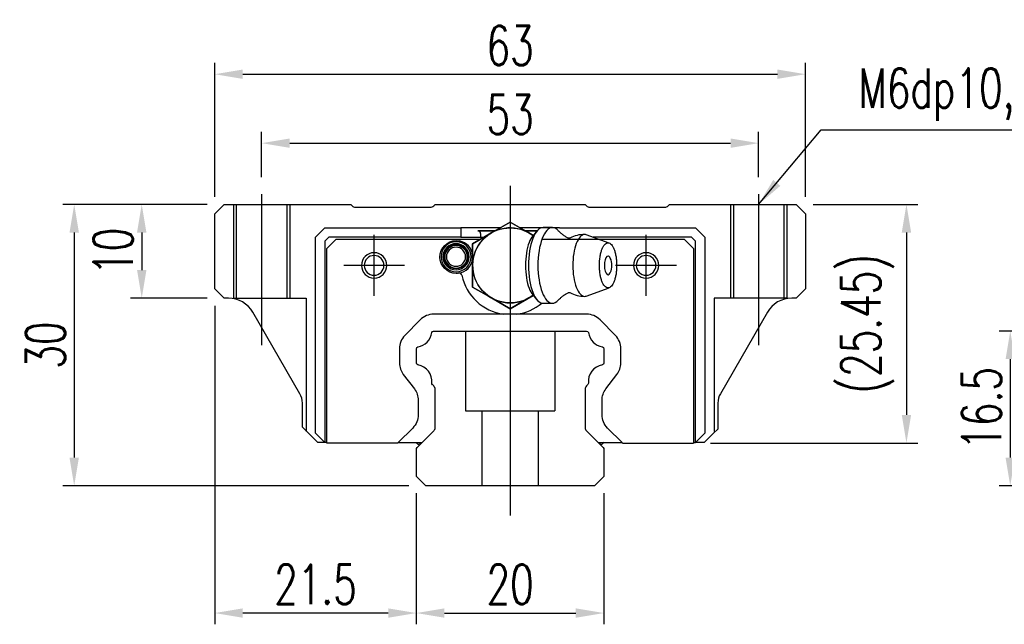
# Model space of a CAD drawing. Header units: millimetres. Extents: x 733 to 1040, y 381 to 501.
# Tile 1 of 51: x 733 to 838, y 390 to 454. Entities that reach past the tile are written whole.
import ezdxf

# ---------------------------------------------------------------- set-up
doc = ezdxf.new("R2010")
doc.units = ezdxf.units.MM
doc.header["$LTSCALE"] = 0.15
doc.layers.get('Defpoints').update_dxf_attribs({"linetype": 'CONTINUOUS'})
doc.layers.add('DIM', color=4, linetype='CONTINUOUS')
doc.styles.add('DIM-7', font='SIMPLEX.shx', dxfattribs={"width": 0.7, "bigfont": 'chineset.shx'})
doc.dimstyles.new('CNS', dxfattribs={"dimtxt": 3.5, "dimasz": 2.5, "dimexe": 1, "dimexo": 1.5, "dimgap": 0.09, "dimtad": 0, "dimdsep": 46, "dimtxsty": 'DIM-7', "dimcen": 0.09, "dimclrd": 1, "dimclre": 1, "dimclrt": 4, "dimadec": 0, "dimazin": 0, "dimtfac": 1, "dimtix": 1, "dimtmove": 2, "dimatfit": 3, "dimfxl": 1, "dimtvp": 0.971429, "dimtolj": 1, "dimarcsym": 0})

# ---------------------------------------------------------------- blocks, each defined once
blk = doc.blocks.new('*D4')
at = {"layer": 'Defpoints', "color": 0, "linetype": 'Continuous', "transparency": 16777216}
for p in [(775.27, 405.64), (795.27, 405.64), (795.27, 391.07)]:
    blk.add_point(p, dxfattribs=at)
at = {"layer": 'DIM', "color": 7, "linetype": 'Continuous', "lineweight": -2, "transparency": 16777216}
for p, q in [((775.27, 403.84), (775.27, 389.87)), ((795.27, 403.84), (795.27, 389.87))]:
    blk.add_line(p, q, dxfattribs=at)
at = {"layer": 'DIM', "color": 0, "linetype": 'Continuous', "lineweight": -2, "transparency": 16777216}
blk.add_line((778.27, 391.07), (792.27, 391.07), dxfattribs=at)
at = {"layer": 'DIM', "color": 0, "linetype": 'Continuous', "transparency": 16777216}
for points in [[(778.27, 391.57), (778.27, 390.57), (775.27, 391.07)], [(792.27, 391.57), (792.27, 390.57), (795.27, 391.07)]]:
    blk.add_solid(points, dxfattribs=at)
at = {"layer": 'DIM', "color": 7, "linetype": 'Continuous', "transparency": 16777216, "insert": (785.27, 394.13), "char_height": 4.2, "attachment_point": 5, "style": 'DIM-7'}
blk.add_mtext('\\A1;20', dxfattribs=at)
blk = doc.blocks.new('*D5')
at = {"layer": 'Defpoints', "color": 0, "linetype": 'Continuous', "transparency": 16777216}
for p in [(753.77, 425.64), (775.27, 405.64), (753.77, 391.07)]:
    blk.add_point(p, dxfattribs=at)
at = {"layer": 'DIM', "color": 7, "linetype": 'Continuous', "lineweight": -2, "transparency": 16777216}
for p, q in [((753.77, 423.84), (753.77, 389.87)), ((775.27, 403.84), (775.27, 389.87))]:
    blk.add_line(p, q, dxfattribs=at)
at = {"layer": 'DIM', "color": 0, "linetype": 'Continuous', "lineweight": -2, "transparency": 16777216}
blk.add_line((772.27, 391.07), (756.77, 391.07), dxfattribs=at)
at = {"layer": 'DIM', "color": 0, "linetype": 'Continuous', "transparency": 16777216}
for points in [[(756.77, 391.57), (756.77, 390.57), (753.77, 391.07)], [(772.27, 391.57), (772.27, 390.57), (775.27, 391.07)]]:
    blk.add_solid(points, dxfattribs=at)
at = {"layer": 'DIM', "color": 7, "linetype": 'Continuous', "transparency": 16777216, "insert": (764.52, 394.13), "char_height": 4.2, "attachment_point": 5, "style": 'DIM-7'}
blk.add_mtext('\\A1;21.5', dxfattribs=at)
blk = doc.blocks.new('*D6')
at = {"layer": 'Defpoints', "color": 0, "linetype": 'Continuous', "transparency": 16777216}
for p in [(811.77, 441.17), (758.77, 435.74), (811.77, 435.74)]:
    blk.add_point(p, dxfattribs=at)
at = {"layer": 'DIM', "color": 7, "linetype": 'Continuous', "lineweight": -2, "transparency": 16777216}
for p, q in [((758.77, 437.54), (758.77, 442.37)), ((811.77, 437.54), (811.77, 442.37))]:
    blk.add_line(p, q, dxfattribs=at)
at = {"layer": 'DIM', "color": 0, "linetype": 'Continuous', "lineweight": -2, "transparency": 16777216}
blk.add_line((761.77, 441.17), (808.77, 441.17), dxfattribs=at)
at = {"layer": 'DIM', "color": 0, "linetype": 'Continuous', "transparency": 16777216}
for points in [[(761.77, 441.67), (761.77, 440.67), (758.77, 441.17)], [(808.77, 441.67), (808.77, 440.67), (811.77, 441.17)]]:
    blk.add_solid(points, dxfattribs=at)
at = {"layer": 'DIM', "color": 7, "linetype": 'Continuous', "transparency": 16777216, "insert": (785.27, 444.23), "char_height": 4.2, "attachment_point": 5, "style": 'DIM-7'}
blk.add_mtext('\\A1;53', dxfattribs=at)
blk = doc.blocks.new('*D7')
at = {"layer": 'Defpoints', "color": 0, "linetype": 'Continuous', "transparency": 16777216}
for p in [(816.77, 448.52), (753.77, 433.64), (816.77, 433.64)]:
    blk.add_point(p, dxfattribs=at)
at = {"layer": 'DIM', "color": 7, "linetype": 'Continuous', "lineweight": -2, "transparency": 16777216}
for p, q in [((753.77, 435.44), (753.77, 449.72)), ((816.77, 435.44), (816.77, 449.72))]:
    blk.add_line(p, q, dxfattribs=at)
at = {"layer": 'DIM', "color": 0, "linetype": 'Continuous', "lineweight": -2, "transparency": 16777216}
blk.add_line((756.77, 448.52), (813.77, 448.52), dxfattribs=at)
at = {"layer": 'DIM', "color": 0, "linetype": 'Continuous', "transparency": 16777216}
for points in [[(756.77, 449.02), (756.77, 448.02), (753.77, 448.52)], [(813.77, 449.02), (813.77, 448.02), (816.77, 448.52)]]:
    blk.add_solid(points, dxfattribs=at)
at = {"layer": 'DIM', "color": 7, "linetype": 'Continuous', "transparency": 16777216, "insert": (785.27, 451.58), "char_height": 4.2, "attachment_point": 5, "style": 'DIM-7'}
blk.add_mtext('\\A1;63', dxfattribs=at)
blk = doc.blocks.new('*D8')
at = {"layer": 'Defpoints', "color": 0, "linetype": 'Continuous', "transparency": 16777216}
for p in [(754.77, 434.64), (745.99, 424.64), (754.77, 424.64)]:
    blk.add_point(p, dxfattribs=at)
at = {"layer": 'DIM', "color": 7, "linetype": 'Continuous', "lineweight": -2, "transparency": 16777216}
for p, q in [((752.97, 434.64), (744.79, 434.64)), ((752.97, 424.64), (744.79, 424.64))]:
    blk.add_line(p, q, dxfattribs=at)
at = {"layer": 'DIM', "color": 0, "linetype": 'Continuous', "lineweight": -2, "transparency": 16777216}
blk.add_line((745.99, 431.64), (745.99, 427.64), dxfattribs=at)
at = {"layer": 'DIM', "color": 0, "linetype": 'Continuous', "transparency": 16777216}
for points in [[(745.49, 431.64), (746.49, 431.64), (745.99, 434.64)], [(745.49, 427.64), (746.49, 427.64), (745.99, 424.64)]]:
    blk.add_solid(points, dxfattribs=at)
at = {"layer": 'DIM', "color": 7, "linetype": 'Continuous', "transparency": 16777216, "insert": (742.93, 429.64), "char_height": 4.2, "attachment_point": 5, "rotation": 90, "style": 'DIM-7'}
blk.add_mtext('\\A1;10', dxfattribs=at)
blk = doc.blocks.new('*D9')
at = {"layer": 'Defpoints', "color": 0, "linetype": 'Continuous', "transparency": 16777216}
for p in [(754.77, 434.64), (738.79, 404.64), (776.27, 404.64)]:
    blk.add_point(p, dxfattribs=at)
at = {"layer": 'DIM', "color": 7, "linetype": 'Continuous', "lineweight": -2, "transparency": 16777216}
for p, q in [((752.97, 434.64), (737.59, 434.64)), ((774.47, 404.64), (737.59, 404.64))]:
    blk.add_line(p, q, dxfattribs=at)
at = {"layer": 'DIM', "color": 0, "linetype": 'Continuous', "lineweight": -2, "transparency": 16777216}
blk.add_line((738.79, 431.64), (738.79, 407.64), dxfattribs=at)
at = {"layer": 'DIM', "color": 0, "linetype": 'Continuous', "transparency": 16777216}
for points in [[(738.29, 431.64), (739.29, 431.64), (738.79, 434.64)], [(738.29, 407.64), (739.29, 407.64), (738.79, 404.64)]]:
    blk.add_solid(points, dxfattribs=at)
at = {"layer": 'DIM', "color": 7, "linetype": 'Continuous', "transparency": 16777216, "insert": (735.73, 419.64), "char_height": 4.2, "attachment_point": 5, "rotation": 90, "style": 'DIM-7'}
blk.add_mtext('\\A1;30', dxfattribs=at)
blk = doc.blocks.new('*D10')
at = {"layer": 'Defpoints', "color": 0, "linetype": 'Continuous', "transparency": 16777216}
for p in [(815.77, 434.64), (804.82, 409.19), (827.53, 409.19)]:
    blk.add_point(p, dxfattribs=at)
at = {"layer": 'DIM', "color": 7, "linetype": 'Continuous', "lineweight": -2, "transparency": 16777216}
for p, q in [((817.57, 434.64), (828.73, 434.64)), ((806.62, 409.19), (828.73, 409.19))]:
    blk.add_line(p, q, dxfattribs=at)
at = {"layer": 'DIM', "color": 0, "linetype": 'Continuous', "lineweight": -2, "transparency": 16777216}
blk.add_line((827.53, 431.64), (827.53, 412.19), dxfattribs=at)
at = {"layer": 'DIM', "color": 0, "linetype": 'Continuous', "transparency": 16777216}
for points in [[(827.03, 431.64), (828.03, 431.64), (827.53, 434.64)], [(827.03, 412.19), (828.03, 412.19), (827.53, 409.19)]]:
    blk.add_solid(points, dxfattribs=at)
at = {"layer": 'DIM', "color": 7, "linetype": 'Continuous', "transparency": 16777216, "insert": (823.37, 421.91), "char_height": 4.2, "attachment_point": 5, "rotation": 90, "style": 'DIM-7'}
blk.add_mtext('\\A1;(25.45)', dxfattribs=at)
blk = doc.blocks.new('*D14')
at = {"layer": 'Defpoints', "color": 0, "linetype": 'Continuous', "transparency": 16777216}
for p in [(850.15, 421.14), (838.6, 404.64), (850.15, 404.64)]:
    blk.add_point(p, dxfattribs=at)
at = {"layer": 'DIM', "color": 7, "linetype": 'Continuous', "lineweight": -2, "transparency": 16777216}
for p, q in [((848.35, 421.14), (837.4, 421.14)), ((848.35, 404.64), (837.4, 404.64))]:
    blk.add_line(p, q, dxfattribs=at)
at = {"layer": 'DIM', "color": 0, "linetype": 'Continuous', "lineweight": -2, "transparency": 16777216}
blk.add_line((838.6, 418.14), (838.6, 407.64), dxfattribs=at)
at = {"layer": 'DIM', "color": 0, "linetype": 'Continuous', "transparency": 16777216}
for points in [[(838.1, 418.14), (839.1, 418.14), (838.6, 421.14)], [(838.1, 407.64), (839.1, 407.64), (838.6, 404.64)]]:
    blk.add_solid(points, dxfattribs=at)
at = {"layer": 'DIM', "color": 7, "linetype": 'Continuous', "transparency": 16777216, "insert": (835.54, 412.89), "char_height": 4.2, "attachment_point": 5, "rotation": 90, "style": 'DIM-7'}
blk.add_mtext('\\A1;16.5', dxfattribs=at)

msp = doc.modelspace()

# ---------------------------------------------------------------- linework, layer by layer
at = {"layer": 'DIM', "color": 7, "linetype": 'Continuous'}
for p, q in [((758.772, 435.738), (758.772, 419.623)), ((785.272, 436.637), (785.272, 401.484)), ((811.772, 435.738), (811.772, 419.623)), ((753.772, 433.636), (754.772, 434.636)), ((753.772, 425.637), (753.772, 433.636)), ((754.772, 434.637), (768.272, 434.637)), ((755.772, 434.637), (755.772, 424.637)), ((756.072, 434.637), (756.072, 424.637)), ((761.472, 434.637), (761.472, 424.637)), ((761.772, 434.637), (761.772, 424.637)), ((768.272, 434.636), (768.426, 434.483)), ((768.779, 434.337), (776.765, 434.337)), ((777.119, 434.483), (777.272, 434.636)), ((777.272, 434.637), (793.272, 434.637)), ((793.272, 434.636), (793.426, 434.483)), ((793.779, 434.337), (801.765, 434.337)), ((802.119, 434.483), (802.272, 434.636)), ((802.272, 434.637), (815.772, 434.637)), ((808.772, 434.637), (808.772, 424.637)), ((809.072, 434.637), (809.072, 424.637)), ((814.472, 434.637), (814.472, 424.637)), ((814.772, 434.637), (814.772, 424.637)), ((815.772, 434.636), (816.772, 433.636)), ((816.772, 433.637), (816.772, 425.636)), ((785.272, 432.755), (783.272, 431.601)), ((783.272, 431.601), (785.272, 432.755)), ((787.272, 431.601), (785.272, 432.755)), ((785.272, 432.755), (787.272, 431.601)), ((764.522, 431.137), (765.522, 432.137)), ((765.522, 432.137), (780.022, 432.137)), ((784.201, 432.137), (780.022, 432.137)), ((780.022, 432.137), (780.022, 431.137)), ((783.272, 431.601), (781.272, 430.446)), ((781.272, 430.446), (783.272, 431.601)), ((781.823, 431.837), (783.681, 431.837)), ((783.638, 431.812), (781.942, 431.812)), ((782.122, 431.537), (782.122, 431.137)), ((790.522, 432.137), (786.344, 432.137)), ((788.619, 432.137), (786.344, 432.137)), ((786.863, 431.837), (788.163, 431.837)), ((788.146, 431.812), (786.906, 431.812)), ((787.272, 431.601), (787.734, 431.334)), ((787.812, 431.289), (787.272, 431.601)), ((788.135, 431.81), (787.679, 431.268)), ((789.781, 432.178), (788.78, 432.178)), ((790.522, 432.137), (805.022, 432.137)), ((805.022, 432.137), (806.022, 431.137)), ((764.522, 410.237), (764.522, 431.137)), ((765.936, 431.137), (765.522, 430.722)), ((765.522, 430.722), (765.522, 409.237)), ((765.722, 429.937), (766.722, 430.937)), ((780.022, 431.137), (765.936, 431.137)), ((766.722, 430.937), (780.022, 430.937)), ((770.772, 424.887), (770.772, 431.387)), ((780.022, 431.137), (782.468, 431.137)), ((780.022, 430.937), (782.022, 430.937)), ((782.022, 430.879), (782.022, 430.937)), ((782.122, 430.937), (782.122, 430.937)), ((788.665, 430.937), (803.822, 430.937)), ((795.842, 430.513), (793.396, 431.404)), ((804.608, 431.137), (794.129, 431.137)), ((799.772, 424.879), (799.772, 431.379)), ((803.822, 430.937), (804.822, 429.937)), ((805.022, 430.722), (804.608, 431.137)), ((805.022, 409.237), (805.022, 430.722)), ((806.022, 431.137), (806.022, 410.237)), ((765.722, 409.187), (765.722, 429.937)), ((781.272, 430.446), (781.272, 428.137)), ((781.272, 428.137), (781.272, 430.446)), ((804.822, 429.937), (804.822, 409.187)), ((774.022, 428.137), (767.522, 428.137)), ((781.272, 428.137), (781.272, 425.827)), ((781.272, 425.827), (781.272, 428.137)), ((803.022, 428.129), (796.522, 428.129)), ((754.772, 424.637), (753.772, 425.637)), ((781.272, 425.827), (783.272, 424.672)), ((783.272, 424.672), (781.272, 425.827)), ((793.396, 424.869), (795.842, 425.76)), ((816.772, 425.637), (815.772, 424.637)), ((755.247, 424.637), (754.772, 424.637)), ((755.772, 424.637), (763.522, 424.637)), ((763.522, 424.637), (763.522, 410.437)), ((783.272, 424.672), (785.272, 423.518)), ((785.272, 423.518), (783.272, 424.672)), ((785.272, 423.518), (787.734, 424.939)), ((787.272, 424.672), (785.272, 423.518)), ((787.272, 424.672), (787.734, 424.939)), ((787.734, 424.939), (787.272, 424.672)), ((787.679, 425.005), (788.135, 424.463)), ((814.772, 424.637), (807.022, 424.637)), ((807.022, 424.637), (807.022, 410.437)), ((815.772, 424.637), (815.297, 424.637)), ((762.854, 414.46), (757.845, 423.137)), ((788.78, 424.095), (789.781, 424.095)), ((812.699, 423.137), (807.69, 414.46)), ((775.686, 422.334), (774.042, 420.651)), ((793.428, 422.937), (777.116, 422.937)), ((785.995, 422.937), (784.549, 422.937)), ((796.503, 420.651), (794.859, 422.334)), ((777.116, 421.137), (793.428, 421.137)), ((780.522, 421.137), (780.522, 412.637)), ((790.022, 421.137), (790.022, 412.637)), ((773.472, 419.254), (773.472, 417.727)), ((775.272, 417.727), (775.272, 419.253)), ((795.272, 419.253), (795.272, 417.727)), ((797.072, 417.727), (797.072, 419.254)), ((773.884, 416.512), (775.061, 414.973)), ((773.884, 416.512), (775.061, 414.973)), ((795.484, 414.973), (796.661, 416.512)), ((777.126, 415.283), (776.986, 415.423)), ((777.272, 410.844), (777.272, 414.929)), ((793.272, 414.936), (793.272, 410.837)), ((793.557, 415.422), (793.417, 415.281)), ((775.472, 413.758), (775.472, 412.211)), ((795.072, 412.211), (795.072, 413.758)), ((763.122, 410.887), (763.122, 413.46)), ((780.522, 412.637), (790.022, 412.637)), ((782.272, 412.637), (782.272, 404.637)), ((788.272, 412.637), (788.272, 404.637)), ((807.422, 413.46), (807.422, 410.687)), ((763.772, 410.237), (763.122, 410.887)), ((774.886, 410.796), (773.327, 409.237)), ((797.218, 409.237), (795.658, 410.796)), ((807.422, 410.687), (806.972, 410.237)), ((764.772, 409.237), (763.772, 410.237)), ((764.522, 410.237), (765.522, 409.237)), ((775.345, 408.71), (777.127, 410.492)), ((793.416, 410.493), (795.199, 408.71)), ((805.022, 409.237), (806.022, 410.237)), ((806.972, 410.237), (805.972, 409.237)), ((765.522, 409.237), (764.772, 409.237)), ((765.722, 409.237), (765.522, 409.237)), ((773.277, 409.187), (765.722, 409.187)), ((773.327, 409.237), (773.277, 409.187)), ((773.327, 409.237), (775.872, 409.237)), ((775.252, 409.237), (775.617, 408.981)), ((775.272, 405.637), (775.272, 408.536)), ((775.712, 409.077), (775.601, 409.237)), ((794.672, 409.237), (797.218, 409.237)), ((794.832, 409.077), (794.944, 409.237)), ((795.292, 409.237), (794.928, 408.981)), ((795.272, 408.533), (795.272, 405.637)), ((797.268, 409.187), (797.218, 409.237)), ((797.268, 409.187), (804.822, 409.187)), ((804.822, 409.237), (805.022, 409.237)), ((805.972, 409.237), (805.022, 409.237)), ((776.272, 404.637), (775.272, 405.637)), ((795.272, 405.637), (794.272, 404.637)), ((794.272, 404.637), (776.272, 404.637))]:
    msp.add_line(p, q, dxfattribs=at)
at = {"layer": 'DIM', "color": 7, "linetype": 'Continuous', "extrusion": (0, 0, -1)}
for centre, radius in [((-779.507, 429.057), 1.6), ((-770.772, 428.137), 1.35), ((-799.772, 428.137), 1.35), ((-770.772, 428.137), 1.05), ((-799.772, 428.137), 1.05)]:
    msp.add_circle(centre, radius, dxfattribs=at)
at = {"layer": 'DIM', "color": 7, "linetype": 'Continuous'}
for centre, radius, start, end in [((768.779, 434.837), 0.5, 225, 270), ((776.765, 434.837), 0.5, 270, 315), ((793.779, 434.837), 0.5, 225, 270), ((801.765, 434.837), 0.5, 270, 315), ((785.272, 428.137), 4, 50.97136, 307.57717), ((781.822, 431.537), 0.3, 0, 90), ((779.929, 430.941), 0.2, 258.25112, 270), ((779.532, 429.032), 1.75, 6.12804, 78.25112), ((779.929, 430.941), 0.2, 358.76938, 0), ((793.218, 428.137), 3.3, 90, 118.26666), ((779.502, 429.057), 1.391, 0, 180), ((779.502, 429.057), 1.2, 90, 270), ((779.502, 429.057), 1.018, 90, 270), ((779.502, 429.057), 1.2, 270, 90), ((779.502, 429.057), 1.018, 270, 90), ((779.502, 429.057), 1.391, 180, 0), ((779.532, 429.032), 1.75, 278.61504, 353.87348), ((794.311, 428.137), 1.817, 334.63704, 25.36296), ((779.839, 427.005), 0.3, 14.84668, 98.61504), ((785.272, 428.137), 5.25, 191.591, 262.08545), ((793.218, 428.137), 3.3, 241.72374, 269.99834), ((755.247, 421.637), 3, 30, 90.00017), ((815.297, 421.637), 3, 89.99983, 150), ((785.272, 428.137), 5.25, 277.91455, 310.00495), ((777.116, 420.937), 2, 90, 135.66804), ((793.428, 420.937), 2, 44.33196, 90), ((775.472, 419.254), 2, 135.66804, 180), ((775.135, 421.227), 1.802, 279.69263, 351.65389), ((795.409, 421.227), 1.802, 188.29112, 260.35901), ((795.072, 419.254), 2, 0, 44.33196), ((775.472, 417.727), 2, 180, 217.41412), ((775.135, 415.753), 1.802, 354.45103, 80.30704), ((795.409, 415.753), 1.802, 99.69234, 185.43966), ((795.072, 417.727), 2, 322.58589, 0), ((776.772, 414.929), 0.5, 0, 45), ((793.772, 414.929), 0.5, 135.26838, 179.26618), ((761.122, 413.46), 2, 359.99999, 30), ((809.422, 413.46), 2, 150, 180.00001), ((776.772, 410.844), 0.5, 314.72327, 0), ((793.772, 410.844), 0.5, 180.7338, 224.52619)]:
    msp.add_arc(centre, radius, start, end, dxfattribs=at)
at = {"layer": 'DIM', "color": 7, "linetype": 'Continuous', "extrusion": (0, 0, -1)}
for centre, radius, start, end in [((-785.272, 428.137), 4, 232.42347, 127.57652), ((-779.532, 429.032), 1.75, 270, 90), ((-779.532, 429.032), 1.75, 90, 101.74888), ((-779.502, 429.057), 1.291, 0, 180), ((-779.502, 429.057), 1.291, 180, 0), ((-779.532, 429.032), 1.75, 261.38496, 270), ((-777.116, 420.937), 0.2, 8.3461, 90), ((-793.428, 420.937), 0.2, 90, 172.1503), ((-775.472, 419.253), 0.2, 359.99999, 80.30737), ((-795.072, 419.253), 0.2, 100.15616, 180), ((-775.472, 417.727), 0.2, 279.69297, 0.00001), ((-795.072, 417.727), 0.2, 180, 260.30766), ((-773.472, 413.758), 2, 142.58588, 180), ((-777.128, 415.563), 0.2, 314.56511, 6.42245), ((-793.416, 415.563), 0.2, 174.56072, 225), ((-797.072, 413.758), 2, 360, 37.41411), ((-773.472, 412.211), 2, 180, 225), ((-797.072, 412.211), 2, 315, 0), ((-775.522, 408.533), 0.25, 359.25769, 45), ((-795.022, 408.533), 0.25, 135, 180)]:
    msp.add_arc(centre, radius, start, end, dxfattribs=at)
at = {"layer": 'DIM', "color": 7, "linetype": 'Continuous'}
for start_param, end_param in [(0, 3.8206669), (5.6040117, 6.2831853)]:
    msp.add_ellipse((795.712, 428.137), major_axis=(0, 1), ratio=0.382683, start_param=start_param, end_param=end_param, dxfattribs=at)
for points, knots in [([(788.78, 432.178), (788.78, 432.178), (788.78, 432.178), (788.375, 432.178), (787.972, 431.742), (787.4, 430.246), (787.233, 429.195), (787.233, 428.137)], [0, 0, 0, 0, 0.0000624, 0.0000624, 0.5000312, 0.5000312, 1, 1, 1, 1]), ([(790.387, 431.851), (790.195, 432.063), (789.988, 432.178), (789.376, 432.178), (788.973, 431.742), (788.401, 430.246), (788.234, 429.195), (788.234, 428.137)], [0, 0, 0, 0, 0.204178, 0.204178, 0.602089, 0.602089, 1, 1, 1, 1]), ([(791.471, 431.045), (791.372, 431.095), (791.171, 431.205), (790.9, 431.389), (790.666, 431.577), (790.497, 431.735), (790.418, 431.821), (790.39, 431.853)], [0, 0, 0, 0, 0.2043584, 0.4374743, 0.6573003, 0.8634903, 1, 1, 1, 1]), ([(787.683, 431.269), (787.539, 431.099), (787.408, 430.863), (787.052, 429.935), (786.91, 429.038), (786.91, 428.137)], [0, 0, 0, 0, 0.3133047, 0.3133047, 1, 1, 1, 1]), ([(791.652, 431.042), (791.653, 431.042), (791.653, 431.042), (791.609, 431.024), (791.534, 431.021), (791.479, 431.038), (791.473, 431.041), (791.473, 431.041)], [0, 0, 0, 0, 0.0733162, 0.3263169, 0.6168838, 0.8870475, 1, 1, 1, 1]), ([(793.392, 431.404), (793.334, 431.425), (793.276, 431.437), (792.887, 431.437), (792.559, 431.081), (792.091, 429.859), (791.955, 429), (791.955, 428.137)], [0, 0, 0, 0, 0.0810935, 0.0810935, 0.5405467, 0.5405467, 1, 1, 1, 1]), ([(794.794, 428.137), (794.794, 427.979), (794.806, 427.665), (794.858, 427.212), (794.944, 426.795), (795.059, 426.429), (795.199, 426.128), (795.358, 425.905), (795.532, 425.767), (795.712, 425.721), (795.893, 425.767), (796.066, 425.905), (796.226, 426.128), (796.366, 426.429), (796.481, 426.795), (796.566, 427.212), (796.619, 427.665), (796.637, 428.137), (796.619, 428.608), (796.566, 429.061), (796.481, 429.479), (796.366, 429.845), (796.226, 430.145), (796.066, 430.368), (795.893, 430.506), (795.712, 430.552), (795.532, 430.506), (795.358, 430.368), (795.199, 430.145), (795.059, 429.845), (794.944, 429.478), (794.83, 428.924), (794.794, 428.45), (794.794, 428.137)], [0, 0, 0, 0, 0.0312594, 0.0625188, 0.0937782, 0.1250376, 0.156297, 0.1875564, 0.2188159, 0.2500753, 0.2813347, 0.3125941, 0.3438535, 0.3751129, 0.4063723, 0.4376317, 0.4688911, 0.5001505, 0.5314099, 0.5626693, 0.5939287, 0.6251882, 0.6564476, 0.687707, 0.7189664, 0.7502258, 0.7814852, 0.8127446, 0.844004, 0.8752634, 0.9065228, 0.9377822, 1, 1, 1, 1]), ([(786.91, 428.137), (786.91, 427.235), (787.052, 426.338), (787.408, 425.41), (787.539, 425.174), (787.683, 425.004)], [0, 0, 0, 0, 0.6866953, 0.6866953, 1, 1, 1, 1]), ([(787.233, 428.137), (787.233, 427.079), (787.4, 426.027), (787.972, 424.531), (788.375, 424.095), (788.78, 424.095)], [0, 0, 0, 0, 0.5, 0.5, 1, 1, 1, 1]), ([(788.234, 428.137), (788.234, 427.079), (788.401, 426.027), (788.973, 424.531), (789.376, 424.095), (789.989, 424.095), (790.196, 424.21), (790.387, 424.423)], [0, 0, 0, 0, 0.3978318, 0.3978318, 0.7956637, 0.7956637, 1, 1, 1, 1]), ([(791.955, 428.137), (791.955, 427.273), (792.091, 426.414), (792.559, 425.192), (792.887, 424.837), (793.276, 424.837), (793.334, 424.848), (793.392, 424.869)], [0, 0, 0, 0, 0.4594533, 0.4594533, 0.9189065, 0.9189065, 1, 1, 1, 1]), ([(790.391, 424.42), (790.407, 424.44), (790.471, 424.511), (790.624, 424.659), (790.86, 424.855), (791.145, 425.053), (791.361, 425.173), (791.471, 425.228)], [0, 0, 0, 0, 0.0852239, 0.2986763, 0.5272696, 0.7723838, 1, 1, 1, 1]), ([(791.473, 425.232), (791.474, 425.233), (791.484, 425.237), (791.547, 425.253), (791.621, 425.247), (791.659, 425.228), (791.656, 425.23), (791.656, 425.23)], [0, 0, 0, 0, 0.1544133, 0.4194337, 0.7435623, 0.9927018, 1, 1, 1, 1])]:
    msp.add_open_spline(points, degree=3, knots=knots, dxfattribs=at)

# ---------------------------------------------------------------- texts
at = {"layer": 'DIM', "color": 7, "linetype": 'Continuous', "insert": (822.412, 443.54), "char_height": 4.2, "attachment_point": 7, "style": 'DIM-7'}
msp.add_mtext('\\A1;M6dp10,%%C9.5', dxfattribs=at)

# ---------------------------------------------------------------- dimensions: what is measured, and where the dimension line sits
at = {"layer": 'DIM', "color": 7, "linetype": 'Continuous'}
for base, p1, p2, picture, middle in [((816.772, 448.517), (753.772, 433.636), (816.772, 433.636), '*D7', (785.272, 451.577)), ((811.772, 441.173), (758.772, 435.738), (811.772, 435.738), '*D6', (785.272, 444.233)), ((753.772, 391.071), (775.272, 405.637), (753.772, 425.637), '*D5', (764.522, 394.131)), ((795.272, 391.071), (775.272, 405.637), (795.272, 405.637), '*D4', (785.272, 394.131))]:
    dim = msp.add_linear_dim(base=base, p1=p1, p2=p2, dimstyle='CNS', override={"dimscale": 1.2, "dimgap": 0.8, "dimtad": 1, "dimclrd": 0, "dimclre": 7, "dimclrt": 7, "dimadec": 2, "dimazin": 2, "dimtm": 1e-09, "dimtfac": 0.6, "dimtmove": 1, "dimarcsym": 1}, dxfattribs=at)
    dim.commit()
    dim.dimension.update_dxf_attribs({"geometry": picture, "text_midpoint": middle})
for base, p1, p2, picture, middle in [((738.793, 404.637), (754.772, 434.637), (776.272, 404.637), '*D9', (735.733, 419.637)), ((745.988, 424.637), (754.772, 434.637), (754.772, 424.637), '*D8', (742.928, 429.637)), ((838.604, 404.637), (850.151, 421.137), (850.151, 404.637), '*D14', (835.544, 412.887))]:
    dim = msp.add_linear_dim(base=base, p1=p1, p2=p2, angle=90, dimstyle='CNS', override={"dimscale": 1.2, "dimgap": 0.8, "dimtad": 1, "dimclrd": 0, "dimclre": 7, "dimclrt": 7, "dimadec": 2, "dimazin": 2, "dimtm": 1e-09, "dimtfac": 0.6, "dimtmove": 1, "dimarcsym": 1}, dxfattribs=at)
    dim.commit()
    dim.dimension.update_dxf_attribs({"geometry": picture, "text_midpoint": middle})
dim = msp.add_linear_dim(base=(827.529, 409.187), p1=(815.772, 434.636), p2=(804.822, 409.187), angle=90, text='(<>)', dimstyle='CNS', override={"dimscale": 1.2, "dimgap": 0.8, "dimtad": 1, "dimclrd": 0, "dimclre": 7, "dimclrt": 7, "dimadec": 2, "dimazin": 2, "dimtm": 1e-09, "dimtfac": 0.6, "dimtmove": 1, "dimarcsym": 1}, dxfattribs=at)
dim.commit()
dim.dimension.update_dxf_attribs({"geometry": '*D10', "text_midpoint": (823.369, 421.912)})

# ---------------------------------------------------------------- leaders
at = {"layer": 'DIM', "color": 7, "linetype": 'Continuous', "annotation_type": 0, "has_hookline": 1, "hookline_direction": 0, "text_width": 26.74}
msp.add_leader([(811.772, 434.637), (818.452, 442.58), (821.452, 442.58)], dimstyle='CNS', override={"dimscale": 1.2, "dimgap": 0.8, "dimtad": 1, "dimclrd": 0, "dimclre": 7, "dimclrt": 7, "dimadec": 2, "dimazin": 2, "dimtm": 1e-09, "dimtfac": 0.6, "dimtmove": 1, "dimarcsym": 1}, dxfattribs=at)

doc.saveas('drawing.dxf')
